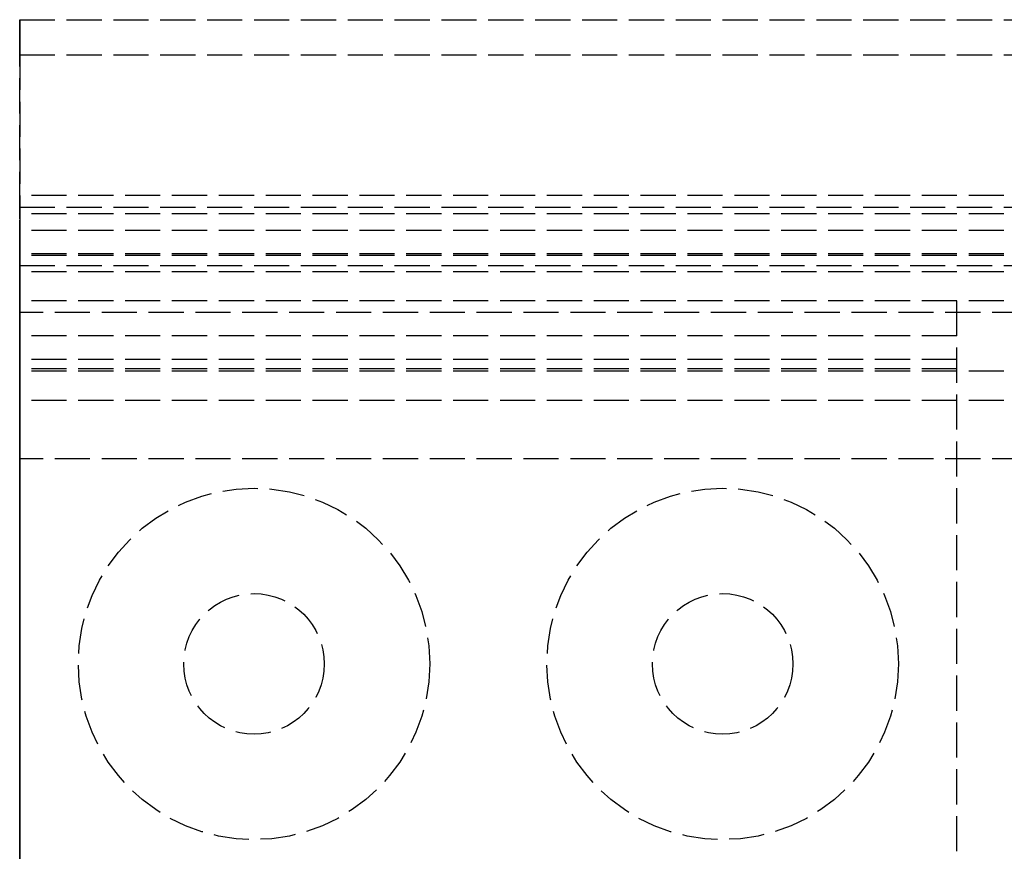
# Model space of a CAD drawing. Header units: millimetres. Extents: x 0 to 2800, y 0 to 55.
# Tile 2 of 8: x 0 to 42, y 20 to 55. Entities that reach past the tile are written whole.
import ezdxf

# ---------------------------------------------------------------- set-up
doc = ezdxf.new("R2010")
doc.units = ezdxf.units.MM
doc.header["$LTSCALE"] = 10
doc.linetypes.add('ALLCAD_Strich', pattern=[0.2, 0.15, -0.05])
doc.layers.add('BESCH_KONT_sich_schn_grun_2d', color=10, linetype='Continuous')
doc.layers.add('BESCH_KONT_sich_schn_seit_2d', color=160, linetype='Continuous')

msp = doc.modelspace()

# ---------------------------------------------------------------- linework, layer by layer
at = {"layer": 'BESCH_KONT_sich_schn_grun_2d', "linetype": 'ALLCAD_Strich'}
for p, q in [((0, 53.5), (0, 55)), ((0, 55), (2800, 55)), ((0, 53.5), (0, 53.495)), ((0, 53.5), (2800, 53.5)), ((0.003, 53.495), (0, 53.495)), ((0, 47), (0, 53.495)), ((0.002, 53.5), (0.002, 53.495)), ((0.003, 53.5), (0.003, 53.495)), ((0.003, 53.5), (0.003, 53.495)), ((0.003, 53.5), (0.003, 53.495)), ((0.003, 53.5), (0.003, 53.495)), ((0.003, 53.495), (0.006, 53.495)), ((0.003, 53.495), (0.003, 53.495)), ((0.004, 53.5), (0.004, 53.495)), ((0.006, 53.5), (0.006, 53.495)), ((0.007, 53.5), (0.007, 53.495)), ((0.011, 53.495), (0.007, 53.495)), ((0.009, 53.495), (0.009, 53.5)), ((0.009, 53.5), (0.009, 53.495)), ((0.01, 53.5), (0.01, 53.495)), ((0.011, 53.5), (0.011, 53.495)), ((0.011, 53.5), (0.011, 53.495)), ((0.011, 53.495), (0.013, 53.495)), ((0.013, 53.5), (0.013, 53.495)), ((0.014, 53.5), (0.014, 53.495)), ((0.017, 53.495), (0.014, 53.495)), ((0.016, 53.5), (0.016, 53.495)), ((0.017, 53.5), (0.017, 53.495)), ((0.017, 53.5), (0.017, 53.495)), ((0.017, 53.5), (0.017, 53.495)), ((0.017, 53.5), (0.017, 53.495)), ((0.017, 53.495), (0.02, 53.495)), ((0.017, 53.495), (0.017, 53.495)), ((0.018, 53.5), (0.018, 53.495)), ((0.02, 53.5), (0.02, 53.495)), ((2800, 47.5), (0, 47.5)), ((0, 44.5), (0, 47)), ((0, 47), (2800, 47)), ((2800, 46.707), (0, 46.707)), ((2800, 46), (0, 46)), ((2800, 45), (0, 45)), ((2800, 44.939), (0, 44.939)), ((0, 44.5), (0, 10.5)), ((0, 44.5), (2800, 44.5)), ((0.003, 44.495), (0, 44.495)), ((2800, 44.232), (0, 44.232)), ((0.002, 44.5), (0.002, 44.495)), ((0.002, 44.495), (0.002, 44.495)), ((0.003, 44.5), (0.003, 44.495)), ((0.003, 44.5), (0.003, 44.495)), ((0.003, 44.5), (0.003, 44.495)), ((0.003, 44.5), (0.003, 44.495)), ((0.003, 44.498), (0.003, 44.498)), ((0.003, 44.495), (0.006, 44.495)), ((0.003, 44.495), (0.003, 44.495)), ((0.003, 44.493), (0.003, 44.493)), ((0.003, 44.492), (0.003, 44.492)), ((0.004, 44.5), (0.004, 44.495)), ((0.004, 44.495), (0.004, 44.495)), ((0.006, 44.5), (0.006, 44.495)), ((0.006, 44.495), (0.006, 44.495)), ((0.007, 44.5), (0.007, 44.495)), ((0.011, 44.5), (0.007, 44.5)), ((0.011, 44.495), (0.007, 44.495)), ((0.007, 44.495), (0.007, 44.492)), ((0.007, 44.492), (0.009, 44.492)), ((0.009, 44.495), (0.009, 44.5)), ((0.009, 44.5), (0.009, 44.495)), ((0.009, 44.498), (0.01, 44.498)), ((0.01, 44.496), (0.009, 44.496)), ((0.009, 44.492), (0.009, 44.495)), ((0.009, 44.495), (0.011, 44.495)), ((0.01, 44.5), (0.01, 44.495)), ((0.011, 44.5), (0.011, 44.495)), ((0.011, 44.5), (0.011, 44.495)), ((0.011, 44.495), (0.013, 44.495)), ((0.013, 44.5), (0.013, 44.495)), ((0.014, 44.5), (0.014, 44.495)), ((0.017, 44.495), (0.014, 44.495)), ((0.014, 44.495), (0.014, 44.495)), ((0.016, 44.5), (0.016, 44.495)), ((0.016, 44.495), (0.016, 44.495)), ((0.017, 44.5), (0.017, 44.495)), ((0.017, 44.5), (0.017, 44.495)), ((0.017, 44.5), (0.017, 44.495)), ((0.017, 44.5), (0.017, 44.495)), ((0.017, 44.498), (0.017, 44.498)), ((0.017, 44.495), (0.017, 44.495)), ((0.017, 44.495), (0.02, 44.495)), ((0.017, 44.493), (0.017, 44.493)), ((0.017, 44.492), (0.017, 44.492)), ((0.018, 44.5), (0.018, 44.495)), ((0.018, 44.495), (0.018, 44.495)), ((0.02, 44.5), (0.02, 44.495)), ((0.02, 44.495), (0.02, 44.495)), ((2800, 43), (0, 43)), ((40, 41.5), (40, 43)), ((43, 42.5), (0, 42.5)), ((40, 41.5), (0, 41.5)), ((40, 13.5), (40, 41.5)), ((40, 40.5), (0, 40.5)), ((40, 40.1), (0, 40.1)), ((2800, 40), (0, 40)), ((2800, 38.75), (0, 38.75)), ((43, 36.25), (0, 36.25))]:
    msp.add_line(p, q, dxfattribs=at)
for centre, radius in [((10, 27.5), 7.5), ((30, 27.5), 7.5), ((10, 27.5), 3), ((30, 27.5), 3)]:
    msp.add_circle(centre, radius, dxfattribs=at)
for centre, radius, start, end in [((0.003, 44.497), 0.00271, 90, 180), ((0.003, 44.495), 0.00271, 180, 270), ((0.003, 44.497), 0.00116, 90, 180), ((0.003, 44.495), 0.00116, 180, 270), ((0.003, 44.497), 0.00271, 360, 90), ((0.003, 44.497), 0.00116, 0, 90), ((0.003, 44.495), 0.00116, 270, 360), ((0.003, 44.495), 0.00271, 270, 0), ((0.01, 44.497), 0.00093, 360, 90), ((0.01, 44.497), 0.00093, 270, 0), ((0.011, 44.498), 0.00217, 0, 90), ((0.011, 44.497), 0.00217, 270, 0), ((0.017, 44.497), 0.00271, 90, 180), ((0.017, 44.495), 0.00271, 180, 270), ((0.017, 44.497), 0.00116, 90, 180), ((0.017, 44.495), 0.00116, 180, 270), ((0.017, 44.497), 0.00271, 360, 90), ((0.017, 44.497), 0.00116, 0, 90), ((0.017, 44.495), 0.00116, 270, 360), ((0.017, 44.495), 0.00271, 270, 0)]:
    msp.add_arc(centre, radius, start, end, dxfattribs=at)
at = {"layer": 'BESCH_KONT_sich_schn_seit_2d', "linetype": 'ALLCAD_Strich'}
for p, q in [((0, 55, 66), (0, 53.5, 66)), ((0, 53.5, 81), (0, 55, 81)), ((0, 55, 81), (0, 55, 66)), ((0, 53.5, 74.503), (0, 53.495, 74.503)), ((0, 53.5, 74.505), (0, 53.495, 74.505)), ((0, 53.5, 74.508), (0, 53.495, 74.508)), ((0, 53.5, 74.5), (0, 53.5, 74.503)), ((0, 53.5, 66), (0, 53.5, 72.5)), ((0, 53.5, 72.5), (0, 47, 72.5)), ((0, 47, 74.5), (0, 53.5, 74.5)), ((0, 53.5, 74.505), (0, 53.5, 81)), ((0, 53.495, 74.506), (0, 53.5, 74.506)), ((0, 53.5, 74.508), (0, 53.495, 74.508)), ((0, 53.5, 74.5), (0, 53.495, 74.5)), ((0, 53.5, 74.506), (0, 53.495, 74.506)), ((0, 53.5, 74.505), (0, 53.495, 74.505)), ((0, 53.5, 74.503), (0, 53.495, 74.503)), ((0, 53.5, 74.504), (0, 53.495, 74.504)), ((0, 53.5, 74.505), (0, 53.495, 74.505)), ((0, 53.5, 74.505), (0, 53.495, 74.505)), ((0, 53.5, 74.507), (0, 53.495, 74.507)), ((0, 53.5, 74.505), (0, 53.5, 74.503)), ((0, 53.5, 74.502), (0, 53.495, 74.502)), ((0, 53.495, 74.508), (0, 53.495, 74.505)), ((0, 53.495, 74.503), (0, 53.495, 74.505)), ((0, 53.495, 74.503), (0, 53.495, 74.5)), ((0, 46.707, 42), (0, 47.5, 42)), ((0, 47.5, 42), (0, 47.5, 2)), ((0, 47.5, 2), (0, 45, 2.5)), ((0, 47, 72.5), (0, 47, 66)), ((0, 47, 66), (0, 44.5, 66)), ((0, 44.5, 81), (0, 47, 81)), ((0, 47, 81), (0, 47, 74.5)), ((0, 44.939, 40.232), (0, 46.707, 42)), ((0, 9, 64.5), (0, 46, 64.5)), ((0, 46, 64.5), (0, 46, 42.707)), ((0, 46, 42.707), (0, 44.232, 40.939)), ((0, 45, 2.5), (0, 45)), ((0, 45), (0, 36.25)), ((0, 44.232, 40.939), (0, 44.939, 40.232)), ((0, 44.495, 38.492), (0, 44.5, 38.492)), ((0, 44.5, 38.495), (0, 44.495, 38.495)), ((0, 44.5, 38.497), (0, 44.495, 38.497)), ((0, 44.5, 38.495), (0, 44.5, 38.497)), ((0, 44.5, 66), (0, 44.5, 72)), ((0, 10.5, 72), (0, 44.5, 72)), ((0, 44.5, 75), (0, 10.5, 75)), ((0, 44.5, 75), (0, 44.5, 81)), ((0, 44.5, 32.005), (0, 44.497, 32.005)), ((0, 44.497, 32), (0, 44.5, 32)), ((0, 42.5, 4), (0, 44.5, 9)), ((0, 44.5, 9), (0, 44.5, 28)), ((0, 44.5, 28), (0, 43, 29.5)), ((0, 44.5, 32), (0, 44.5, 38.5)), ((0, 44.5, 38.5), (0, 40, 38.5)), ((0, 44.495, 38.498), (0, 44.5, 38.498)), ((0, 44.5, 38.492), (0, 44.495, 38.492)), ((0, 44.5, 38.498), (0, 44.495, 38.498)), ((0, 44.5, 38.497), (0, 44.495, 38.497)), ((0, 44.5, 38.495), (0, 44.495, 38.495)), ((0, 44.5, 38.496), (0, 44.495, 38.496)), ((0, 44.5, 38.497), (0, 44.495, 38.497)), ((0, 44.5, 38.498), (0, 44.495, 38.498)), ((0, 44.5, 38.499), (0, 44.495, 38.499)), ((0, 44.5, 38.494), (0, 44.495, 38.494)), ((0, 44.5, 38.5), (0, 44.5, 38.5)), ((0, 44.5, 38.5), (0, 44.495, 38.5)), ((0, 44.5, 32), (0, 44.5, 32.005)), ((0, 44.498, 32.005), (0, 44.498, 32)), ((0, 44.498, 32), (0, 44.498, 32.005)), ((0, 44.498, 32), (0, 44.498, 32.005)), ((0, 44.495, 32.005), (0, 44.497, 32.005)), ((0, 44.497, 32), (0, 44.497, 32.005)), ((0, 44.497, 32), (0, 44.497, 32.005)), ((0, 44.497, 32), (0, 44.497, 32.005)), ((0, 44.497, 32), (0, 44.497, 32.005)), ((0, 44.497, 32), (0, 44.495, 32)), ((0, 44.496, 32), (0, 44.496, 32.005)), ((0, 44.495, 38.5), (0, 44.495, 38.497)), ((0, 44.495, 38.495), (0, 44.495, 38.497)), ((0, 44.495, 38.495), (0, 44.495, 38.492)), ((0, 44.495, 32.005), (0, 44.492, 32.005)), ((0, 44.495, 32), (0, 44.495, 32.005)), ((0, 38.75, 32), (0, 44.495, 32)), ((0, 44.495, 38.5), (0, 44.495, 38.5)), ((0, 44.495, 32), (0, 44.495, 32.005)), ((0, 44.493, 32), (0, 44.493, 32.005)), ((0, 44.492, 32), (0, 44.492, 32.005)), ((0, 44.492, 32), (0, 44.492, 32.005)), ((0, 41.5, 29), (0, 43.5, 29)), ((0, 43.5, 29), (0, 43.5, 16)), ((0, 43.5, 16), (0, 37, 16)), ((0, 43, 29.5), (0, 38.75, 29.5)), ((0, 40, 40), (0, 43, 40)), ((0, 43, 40), (0, 43, 61.5)), ((0, 43, 61.5), (0, 12, 61.5)), ((0, 43, 40), (0, 40.5, 40)), ((0, 43, 60), (0, 43, 40)), ((0, 41.5, 60), (0, 43, 60)), ((0, 43, 45), (0, 43, 44.995)), ((0, 43, 45), (0, 41.5, 45)), ((0, 42.997, 44.995), (0, 43, 44.995)), ((0, 42.998, 45), (0, 42.998, 44.995)), ((0, 42.997, 45), (0, 42.997, 44.995)), ((0, 42.997, 44.995), (0, 42.995, 44.995)), ((0, 42.997, 45), (0, 42.997, 44.995)), ((0, 42.996, 45), (0, 42.996, 44.995)), ((0, 42.995, 45), (0, 42.995, 44.995)), ((0, 42.995, 45), (0, 42.995, 44.995)), ((0, 42.995, 45), (0, 42.995, 44.995)), ((0, 42.992, 44.995), (0, 42.995, 44.995)), ((0, 42.995, 45), (0, 42.995, 44.995)), ((0, 42.994, 44.995), (0, 42.994, 45)), ((0, 42.994, 45), (0, 42.994, 44.995)), ((0, 42.993, 45), (0, 42.993, 44.995)), ((0, 42.992, 45), (0, 42.992, 44.995)), ((0, 42.992, 45), (0, 42.992, 44.995)), ((0, 42.5, 8.5), (0, 42.5, 16)), ((0, 42.5, 4.4), (0, 42.5, 5)), ((0, 42.5, 4.4), (0, 36.25, 4.4)), ((0, 36.25, 4), (0, 42.5, 4)), ((0, 42.5, 5), (0, 36.255, 5)), ((0, 42.5, 8.5), (0, 39, 8.5)), ((0, 42.5, 5), (0, 42.5, 8.5)), ((0, 12.5, 10.9), (0, 42.5, 10.9)), ((0, 35.5, 18.9), (0, 42.5, 18.9)), ((0, 42.5, 16), (0, 42.5, 25.4)), ((0, 35.5, 10.9), (0, 42.5, 10.9)), ((0, 35.5, 18.9), (0, 42.5, 18.9)), ((0, 42.5, 25.4), (0, 41.5, 25.4)), ((0, 41, 6.5), (0, 42.5, 6.5)), ((0, 41, 6.5), (0, 42.5, 6.5)), ((0, 42, 72), (0, 42, 64.5)), ((0, 41.5, 45), (0, 35, 45)), ((0, 37, 18), (0, 41.5, 18)), ((0, 41.5, 18), (0, 41.5, 29)), ((0, 41.5, 25.4), (0, 35.5, 25.4)), ((0, 13.5, 42.5), (0, 41.5, 42.5)), ((0, 41.5, 42.5), (0, 41.5, 60)), ((0, 39, 6.5), (0, 41, 6.5)), ((0, 41, 6.5), (0, 41, 8.5)), ((0, 40.5, 40), (0, 40.1, 41)), ((0, 40.1, 41), (0, 14.9, 41)), ((0, 15, 40), (0, 40, 40)), ((0, 40, 38.5), (0, 40, 40)), ((0, 39, 14.5), (0, 39, 8.5)), ((0, 37, 14.5), (0, 39, 14.5)), ((0, 39, 6.5), (0, 33, 6.5)), ((0, 39, 6.5), (0, 39, 8.5)), ((0, 16, 8.5), (0, 39, 8.5)), ((0, 38.75, 29.5), (0, 38.75, 32)), ((0, 38.5, 30.4), (0, 36.5, 28.9)), ((0, 38.5, 36.4), (0, 38.5, 30.4)), ((0, 36.5, 36.4), (0, 38.5, 36.4)), ((0, 38, 4.4), (0, 38, 25.4)), ((0, 37.5, 35.9), (0, 36.5, 35.9)), ((0, 37.5, 31.4), (0, 37.5, 35.9)), ((0, 35, 31.4), (0, 37.5, 31.4)), ((0, 36.25, 35.9), (0, 37.25, 35.9)), ((0, 37.25, 35.9), (0, 37.25, 31.9)), ((0, 37.25, 31.9), (0, 17.75, 31.9)), ((0, 37, 8), (0, 33, 8)), ((0, 37, 18), (0, 37, 8)), ((0, 37, 18), (0, 18, 18)), ((0, 37, 16), (0, 18, 16)), ((0, 18, 14.5), (0, 37, 14.5)), ((0, 36.75, 6.5), (0, 36.75, 8.5)), ((0, 36.5, 28.9), (0, 34, 28.9)), ((0, 36.5, 35.9), (0, 36.5, 36.4)), ((0, 36.5, 72), (0, 36.5, 64.5)), ((0, 36.5, 78), (0, 36.5, 75)), ((0, 36.5, 78), (0, 18.5, 78)), ((0, 36.5, 72), (0, 36.5, 75)), ((0, 36.5, 75), (0, 36.5, 72)), ((0, 36.255, 4.995), (0, 36.258, 4.995)), ((0, 36.258, 5), (0, 36.258, 4.995)), ((0, 36.258, 5), (0, 36.258, 4.995)), ((0, 36.257, 5), (0, 36.257, 4.995)), ((0, 36.255, 4.995), (0, 36.253, 4.995)), ((0, 36.255, 5), (0, 36.255, 4.995)), ((0, 36.255, 5), (0, 36.255, 4.995)), ((0, 36.253, 5), (0, 36.255, 5)), ((0, 36.254, 5), (0, 36.254, 4.995)), ((0, 36.25, 4.995), (0, 36.253, 4.995)), ((0, 36.253, 5), (0, 36.253, 4.995)), ((0, 36.253, 5), (0, 36.25, 5)), ((0, 36.253, 5), (0, 36.253, 4.995)), ((0, 36.253, 5), (0, 36.253, 4.995)), ((0, 36.253, 5), (0, 36.253, 4.995)), ((0, 36.252, 4.995), (0, 36.252, 5)), ((0, 36.252, 5), (0, 36.252, 4.995)), ((0, 36.252, 5), (0, 36.252, 4.995)), ((0, 36.25, 36.4), (0, 36.25, 35.9)), ((0, 18.75, 36.4), (0, 36.25, 36.4)), ((0, 36.25), (0, 36.25, 4)), ((0, 36.25, 4), (0, 36.25, 5)), ((0, 18.75), (0, 36.25)), ((0, 36.25, 4.4), (0, 35.5, 4.4)), ((0, 36.25, 5), (0, 36.25, 4.995)), ((0, 34.25, 18.9), (0, 35.5, 18.9)), ((0, 35.5, 18), (0, 35.5, 25.4)), ((0, 35.5, 25.4), (0, 34, 25.4)), ((0, 35.5, 4.4), (0, 35.5, 18)), ((0, 35.5, 4.4), (0, 31, 4.4)), ((0, 32, 12.9), (0, 35.5, 12.9)), ((0, 32, 16.9), (0, 35.5, 16.9)), ((0, 35.25, 19.9), (0, 35.25, 18.9)), ((0, 34.25, 19.9), (0, 35.25, 19.9)), ((0, 35.25, 18.9), (0, 35.25, 16.9)), ((0, 35.25, 16.9), (0, 35.25, 13.9)), ((0, 34.25, 13.9), (0, 35.25, 13.9)), ((0, 34.5, 30.9), (0, 35, 31.4)), ((0, 20, 47.5), (0, 35, 47.5)), ((0, 35, 42.5), (0, 35, 47.5)), ((0, 35, 45), (0, 20, 45)), ((0, 20.5, 30.9), (0, 34.5, 30.9)), ((0, 31.25, 21.9), (0, 34.25, 21.9)), ((0, 34.25, 21.9), (0, 34.25, 18)), ((0, 34.25, -5.1), (0, 20.75, -5.1)), ((0, 34.25), (0, 34.25, -5.1)), ((0, 20.75, 14.9), (0, 34.25, 14.9)), ((0, 31.499, 8.65), (0, 34.25, 8.65)), ((0, 31.499, 21.15), (0, 34.25, 21.15)), ((0, 20.75, 18.9), (0, 34.25, 18.9)), ((0, 34.25, 16.624), (0, 20.75, 16.624)), ((0, 34.25, 18.4), (0, 32.75, 18.4)), ((0, 34.25, 18), (0, 34.25, 8.405)), ((0, 34.25, 8.403), (0, 34.25, 8.405)), ((0, 34.25, 8.403), (0, 34.25, 8.4)), ((0, 34.25, 1.632), (0, 29.75, 1.632)), ((0, 34.25, 6.624), (0, 29.75, 6.624)), ((0, 34.25, -0.6), (0, 20.75, -0.6)), ((0, 34.25, 8.4), (0, 31.83, 8.4)), ((0, 34.25, 8.4), (0, 34.25)), ((0, 29.75, 14.9), (0, 34.25, 14.9)), ((0, 34.25, 18.9), (0, 20.75, 18.9)), ((0, 34.25, 10.9), (0, 20.75, 10.9)), ((0, 34.25, 21.15), (0, 31.499, 21.15)), ((0, 34.25, 8.65), (0, 31.499, 8.65)), ((0, 34.248, 8.405), (0, 34.248, 8.403)), ((0, 34.247, 8.402), (0, 34.247, 8.402)), ((0, 34.247, 8.407), (0, 34.247, 8.407)), ((0, 34.247, 8.408), (0, 34.247, 8.408)), ((0, 34.246, 8.405), (0, 34.246, 8.403)), ((0, 34.244, 8.403), (0, 34.244, 8.405)), ((0, 34.243, 8.408), (0, 34.243, 8.4)), ((0, 34.243, 8.4), (0, 34.241, 8.4)), ((0, 34.239, 8.408), (0, 34.243, 8.408)), ((0, 34.241, 8.406), (0, 34.24, 8.406)), ((0, 34.24, 8.404), (0, 34.241, 8.404)), ((0, 34.241, 8.404), (0, 34.241, 8.406)), ((0, 34.241, 8.4), (0, 34.241, 8.403)), ((0, 34.241, 8.403), (0, 34.239, 8.403)), ((0, 34.239, 8.405), (0, 34.239, 8.405)), ((0, 34.237, 8.405), (0, 34.237, 8.406)), ((0, 34.236, 8.403), (0, 34.236, 8.405)), ((0, 34.234, 8.405), (0, 34.234, 8.403)), ((0, 34.233, 8.402), (0, 34.233, 8.402)), ((0, 34.233, 8.407), (0, 34.233, 8.407)), ((0, 34.233, 8.408), (0, 34.233, 8.408)), ((0, 34.232, 8.405), (0, 34.232, 8.403)), ((0, 34.23, 8.403), (0, 34.23, 8.405)), ((0, 34, 21.9), (0, 33.5, 22.4)), ((0, 34, 22.9), (0, 33.5, 22.4)), ((0, 34, 28.9), (0, 34, 22.9)), ((0, 34, 19.4), (0, 34, 21.9)), ((0, 33, 19.4), (0, 34, 19.4)), ((0, 34, 8.9), (0, 33, 8.9)), ((0, 34, -0.1), (0, 34, 8.9)), ((0, 31, -0.1), (0, 34, -0.1)), ((0, 34, 25.4), (0, 31, 25.4)), ((0, 34, 8.9), (0, 34, 19.4)), ((0, 33.5, 22.4), (0, 29.75, 22.4)), ((0, 33.25, 6.5), (0, 33.25, 8.5)), ((0, 33, 8), (0, 33, 3)), ((0, 33, 3), (0, 22, 3)), ((0, 33, 3), (0, 33, 6.5)), ((0, 22, 3), (0, 33, 3)), ((0, 33, 20.4), (0, 33, 19.4)), ((0, 31.5, 20.4), (0, 33, 20.4)), ((0, 33, 6.9), (0, 31.5, 6.9)), ((0, 33, 8.9), (0, 33, 8)), ((0, 32, 19.4), (0, 33, 19.4)), ((0, 32, 8.9), (0, 33, 8.9)), ((0, 33, 6.5), (0, 22, 6.5)), ((0, 32.747, 27.895), (0, 32.75, 27.895)), ((0, 32.75, 27.9), (0, 32.747, 27.9)), ((0, 29.75, 23.9), (0, 32.75, 23.9)), ((0, 32.75, 23.9), (0, 32.75, 27.9)), ((0, 32.75, 27.9), (0, 32.75, 27.895)), ((0, 32.75, 1.4), (0, 31, 1.4)), ((0, 32.75, 5.4), (0, 32.75, 1.4)), ((0, 22.25, 5.4), (0, 32.75, 5.4)), ((0, 32.75, 18.4), (0, 32.75, 21.9)), ((0, 32.748, 27.9), (0, 32.748, 27.895)), ((0, 32.747, 27.895), (0, 32.745, 27.895)), ((0, 32.747, 27.9), (0, 32.747, 27.895)), ((0, 32.747, 27.9), (0, 32.747, 27.895)), ((0, 32.745, 27.9), (0, 32.747, 27.9)), ((0, 32.746, 27.9), (0, 32.746, 27.895)), ((0, 32.745, 27.9), (0, 22.25, 27.9)), ((0, 32.742, 27.895), (0, 32.745, 27.895)), ((0, 32.745, 27.9), (0, 32.745, 27.895)), ((0, 32.745, 27.9), (0, 32.745, 27.895)), ((0, 32.745, 27.9), (0, 32.745, 27.895)), ((0, 32.745, 27.9), (0, 32.745, 27.895)), ((0, 32.744, 27.895), (0, 32.744, 27.9)), ((0, 32.744, 27.9), (0, 32.744, 27.895)), ((0, 32.743, 27.9), (0, 32.743, 27.895)), ((0, 32.742, 27.9), (0, 32.742, 27.895)), ((0, 32.742, 27.9), (0, 32.742, 27.895)), ((0, 32.5), (0, 32.5, 6.5)), ((0, 31.995, 19.398), (0, 32, 19.398)), ((0, 32, 19.4), (0, 31.995, 19.4)), ((0, 32, 19.392), (0, 31.995, 19.392)), ((0, 32, 19.398), (0, 31.995, 19.398)), ((0, 32, 19.397), (0, 31.995, 19.397)), ((0, 32, 19.395), (0, 31.995, 19.395)), ((0, 32, 19.396), (0, 31.995, 19.396)), ((0, 32, 19.397), (0, 31.995, 19.397)), ((0, 32, 19.397), (0, 31.995, 19.397)), ((0, 32, 19.4), (0, 32, 8.9)), ((0, 32, 19.398), (0, 31.995, 19.398)), ((0, 32, 19.393), (0, 31.995, 19.393)), ((0, 32, 19.392), (0, 31.995, 19.392)), ((0, 32, 19.395), (0, 31.995, 19.395)), ((0, 32, 19.397), (0, 31.995, 19.397)), ((0, 32, 19.4), (0, 31.995, 19.4)), ((0, 31.995, 19.4), (0, 31.995, 19.397)), ((0, 31.995, 19.395), (0, 31.995, 19.397)), ((0, 31.995, 19.395), (0, 31.995, 19.392)), ((0, 31.5, 21.149), (0, 31.5, 8.651)), ((0, 31.5, 27.9), (0, 31.5, 23.9)), ((0, 31.5, 21.9), (0, 31.5, 21.149)), ((0, 31.5, 8.651), (0, 31.5, -0.6)), ((0, 31.25, 21.906), (0, 31.255, 21.906)), ((0, 31.25, 21.908), (0, 31.255, 21.908)), ((0, 31.25, 21.906), (0, 31.255, 21.906)), ((0, 31.25, 21.905), (0, 31.255, 21.905)), ((0, 31.25, 21.903), (0, 31.255, 21.903)), ((0, 31.25, 21.9), (0, 31.255, 21.9)), ((0, 31.25, 21.904), (0, 31.255, 21.904)), ((0, 31.25, 21.905), (0, 31.255, 21.905)), ((0, 31.25, 21.905), (0, 31.255, 21.905)), ((0, 31.25, 21.907), (0, 31.255, 21.907)), ((0, 31.25, 21.902), (0, 31.255, 21.902)), ((0, 31.25, 21.903), (0, 31.255, 21.903)), ((0, 31.255, 21.903), (0, 31.255, 21.9)), ((0, 31.25, 21.905), (0, 31.255, 21.905)), ((0, 31.255, 21.903), (0, 31.255, 21.905)), ((0, 31.25, 21.908), (0, 31.255, 21.908)), ((0, 31.255, 21.908), (0, 31.255, 21.905)), ((0, 31.25, 22.4), (0, 31.25, 21.9)), ((0, 31.25, 22.9), (0, 29.75, 22.9)), ((0, 31.25, 22.9), (0, 31.25, 22.4)), ((0, 31.25, 22.9), (0, 31.25, 23.9)), ((0, 31, 1.4), (0, 31, -0.1)), ((0, 31, 18.9), (0, 31, 25.4)), ((0, 31, 4.4), (0, 31, 10.9)), ((0, 31, 18.9), (0, 31, 14.9)), ((0, 31, 14.9), (0, 31, 10.9)), ((0, 27.5, 12.9), (0, 31, 12.9)), ((0, 27.5, 16.9), (0, 31, 16.9)), ((0, 29.5, 26.9), (0, 30.5, 27.9)), ((0, 30.5, 41), (0, 30.5, 47.5)), ((0, 30, 6.5), (0, 30, 8.5)), ((0, 29.75, 22.4), (0, 29.75, 23.9)), ((0, 29.75, 22.9), (0, 25.25, 22.9)), ((0, 29.75, 16), (0, 29.75, 18)), ((0, 29.75, 22.4), (0, 29.75, 18.4)), ((0, 29.75, 18.4), (0, 29, 17.65)), ((0, 29.75, 7.9), (0, 25.25, 7.9)), ((0, 29.75, 9.9), (0, 29.75, 7.9)), ((0, 29, 10.65), (0, 29.75, 9.9)), ((0, 25.25, 6.624), (0, 29.75, 6.624)), ((0, 29.75, 22.4), (0, 29.75, 18)), ((0, 29.75, 16), (0, 29.75, 0.764)), ((0, 29.75, 0.764), (0, 25.25, 0.764)), ((0, 25.25, 23.9), (0, 29.75, 23.9)), ((0, 25.25, 1.632), (0, 29.75, 1.632)), ((0, 25.5, 26.9), (0, 29.5, 26.9)), ((0, 29.5, 8.9), (0, 29.5, 19.4)), ((0, 27.5, 19.4), (0, 29.5, 19.4)), ((0, 27.5, 8.9), (0, 29.5, 8.9)), ((0, 29, 36.4), (0, 29, 31.9)), ((0, 29, 27.9), (0, 29, 30.9)), ((0, 29, 5.4), (0, 29, 7.9)), ((0, 29, 17.65), (0, 29, 10.65)), ((0, 29, 14.9), (0, 26, 14.9)), ((0, 27.495, 19.398), (0, 27.5, 19.398)), ((0, 27.5, 19.4), (0, 27.495, 19.4)), ((0, 27.5, 19.392), (0, 27.495, 19.392)), ((0, 27.5, 19.398), (0, 27.495, 19.398)), ((0, 27.5, 19.397), (0, 27.495, 19.397)), ((0, 27.5, 19.395), (0, 27.495, 19.395)), ((0, 27.5, 19.396), (0, 27.495, 19.396)), ((0, 27.5, 19.397), (0, 27.495, 19.397)), ((0, 27.5, 19.397), (0, 27.495, 19.397)), ((0, 27.5, 19.4), (0, 27.5, 8.9)), ((0, 27.5, 19.398), (0, 27.495, 19.398)), ((0, 27.5, 19.393), (0, 27.495, 19.393)), ((0, 27.5, 19.392), (0, 27.495, 19.392)), ((0, 27.5, 19.395), (0, 27.495, 19.395)), ((0, 27.5, 19.397), (0, 27.495, 19.397)), ((0, 27.5, 19.4), (0, 27.495, 19.4)), ((0, 27.495, 19.4), (0, 27.495, 19.397)), ((0, 27.495, 19.395), (0, 27.495, 19.397)), ((0, 27.495, 19.395), (0, 27.495, 19.392)), ((0, 26, 36.4), (0, 26, 31.9)), ((0, 26, 27.9), (0, 26, 30.9)), ((0, 26, 5.4), (0, 26, 7.9)), ((0, 26, 10.65), (0, 26, 17.65)), ((0, 26, 17.65), (0, 25.25, 18.4)), ((0, 25.25, 9.9), (0, 26, 10.65)), ((0, 24.5, 27.9), (0, 25.5, 26.9)), ((0, 22.25, 23.9), (0, 25.25, 23.9)), ((0, 25.25, 23.9), (0, 25.25, 22.4)), ((0, 25.25, 22.4), (0, 21.5, 22.4)), ((0, 25.25, 16), (0, 25.25, 18)), ((0, 25.25, 18.4), (0, 25.25, 22.4)), ((0, 25.25, 7.9), (0, 25.25, 9.9)), ((0, 25.25, 22.9), (0, 23.75, 22.9)), ((0, 25.25, 0.764), (0, 25.25, 16)), ((0, 25.25, 18), (0, 25.25, 22.4)), ((0, 25.25, 6.624), (0, 20.75, 6.624)), ((0, 25.25, 1.632), (0, 20.75, 1.632)), ((0, 20.75, 14.9), (0, 25.25, 14.9)), ((0, 25, 6.5), (0, 25, 8.5)), ((0, 24.5, 41), (0, 24.5, 47.5)), ((0, 24, 1.4), (0, 22.25, 1.4)), ((0, 24, -0.1), (0, 24, 1.4)), ((0, 21, -0.1), (0, 24, -0.1)), ((0, 20.75, 21.9), (0, 23.75, 21.9)), ((0, 23.75, 21.9), (0, 23.75, 22.4)), ((0, 23.75, 22.4), (0, 23.75, 22.9)), ((0, 23.75, 23.9), (0, 23.75, 22.9)), ((0, 23.745, 21.906), (0, 23.75, 21.906)), ((0, 23.75, 21.908), (0, 23.745, 21.908)), ((0, 23.75, 21.9), (0, 23.745, 21.9)), ((0, 23.75, 21.906), (0, 23.745, 21.906)), ((0, 23.75, 21.905), (0, 23.745, 21.905)), ((0, 23.75, 21.903), (0, 23.745, 21.903)), ((0, 23.75, 21.904), (0, 23.745, 21.904)), ((0, 23.75, 21.905), (0, 23.745, 21.905)), ((0, 23.75, 21.905), (0, 23.745, 21.905)), ((0, 23.75, 21.907), (0, 23.745, 21.907)), ((0, 23.75, 21.902), (0, 23.745, 21.902)), ((0, 23.75, 21.903), (0, 23.745, 21.903)), ((0, 23.75, 21.905), (0, 23.745, 21.905)), ((0, 23.75, 21.908), (0, 23.745, 21.908)), ((0, 23.745, 21.908), (0, 23.745, 21.905)), ((0, 23.745, 21.903), (0, 23.745, 21.905)), ((0, 23.745, 21.903), (0, 23.745, 21.9)), ((0, 20.75, 8.65), (0, 23.501, 8.65)), ((0, 20.75, 21.15), (0, 23.501, 21.15)), ((0, 23.501, 21.15), (0, 20.75, 21.15)), ((0, 23.501, 8.65), (0, 20.75, 8.65)), ((0, 23.5, 6.9), (0, 22, 6.9)), ((0, 22, 20.4), (0, 23.5, 20.4)), ((0, 23.5, 21.149), (0, 23.5, 8.651)), ((0, 23.5, 27.9), (0, 23.5, 23.9)), ((0, 23.5, 21.9), (0, 23.5, 21.149)), ((0, 23.5, 8.651), (0, 23.5, -0.6)), ((0, 23.17, 8.4), (0, 20.75, 8.4)), ((0, 23, 19.4), (0, 23, 8.9)), ((0, 23, 8.9), (0, 22, 8.9)), ((0, 23, 19.4), (0, 22, 19.4)), ((0, 19.5, 12.9), (0, 23, 12.9)), ((0, 19.5, 16.9), (0, 23, 16.9)), ((0, 22.5), (0, 22.5, 6.5)), ((0, 22.25, 27.9), (0, 22.25, 23.9)), ((0, 22.25, 1.4), (0, 22.25, 5.4)), ((0, 22.25, 18.4), (0, 20.75, 18.4)), ((0, 22.25, 21.9), (0, 22.25, 18.4)), ((0, 22, 8), (0, 18, 8)), ((0, 22, 3), (0, 22, 8)), ((0, 22, 6.5), (0, 16, 6.5)), ((0, 22, 6.5), (0, 22, 3)), ((0, 22, 8.9), (0, 21, 8.9)), ((0, 22, 8), (0, 22, 8.9)), ((0, 22, 19.4), (0, 22, 20.4)), ((0, 21, 19.4), (0, 22, 19.4)), ((0, 21.75, 6.5), (0, 21.75, 8.5)), ((0, 21.5, 22.4), (0, 21, 21.9)), ((0, 21.5, 22.4), (0, 21, 22.9)), ((0, 21, 28.9), (0, 18.5, 28.9)), ((0, 21, 22.9), (0, 21, 28.9)), ((0, 21, 8.9), (0, 21, -0.1)), ((0, 21, 21.9), (0, 21, 19.4)), ((0, 21, 8.9), (0, 21, 19.4)), ((0, 19.75, 19.9), (0, 20.75, 19.9)), ((0, 19.5, 18.9), (0, 20.75, 18.9)), ((0, 20.75, 21.9), (0, 20.75, 18)), ((0, 20.75), (0, 20.75, -5.1)), ((0, 19.75, 13.9), (0, 20.75, 13.9)), ((0, 20.75, 18), (0, 20.75, 8.4)), ((0, 20.75, 8.4), (0, 20.75)), ((0, 20, 31.4), (0, 20.5, 30.9)), ((0, 20, 45), (0, 13.5, 45)), ((0, 17.5, 31.4), (0, 20, 31.4)), ((0, 20, 42.5), (0, 20, 47.5)), ((0, 19.75, 19.9), (0, 19.75, 18.9)), ((0, 19.75, 18.9), (0, 19.75, 16.9)), ((0, 19.75, 16.9), (0, 19.75, 13.9))]:
    msp.add_line(p, q, dxfattribs=at)
at = {"layer": 'BESCH_KONT_sich_schn_seit_2d', "linetype": 'ALLCAD_Strich', "extrusion": (1, 0, 0)}
for centre, radius in [((27.5, 10), 10), ((27.5, 10), 5), ((27.5, 5.9), 5)]:
    msp.add_circle(centre, radius, dxfattribs=at)
for centre, radius, start, end in [((34.247, 8.405), 0.00271, 0, 90), ((34.247, 8.403), 0.00271, 270, 0), ((34.247, 8.405), 0.00116, 90, 180), ((34.247, 8.403), 0.00116, 180, 270), ((34.24, 8.405), 0.00093, 90, 180), ((34.24, 8.405), 0.00093, 180, 270), ((34.233, 8.405), 0.00271, 0, 90), ((34.233, 8.403), 0.00271, 270, 0), ((34.233, 8.405), 0.00116, 90, 180), ((34.233, 8.403), 0.00116, 180, 270)]:
    msp.add_arc(centre, radius, start, end, dxfattribs=at)
at = {"layer": 'BESCH_KONT_sich_schn_seit_2d', "linetype": 'ALLCAD_Strich', "extrusion": (-1, 0, 0)}
for centre, radius, start, end in [((-34.247, 8.403), 0.00116, 180, 270), ((-34.247, 8.405), 0.00116, 90, 180), ((-34.247, 8.403), 0.00271, 270, 360), ((-34.247, 8.405), 0.00271, 0, 90), ((-34.239, 8.405), 0.00217, 270, 360), ((-34.239, 8.406), 0.00217, 0, 90), ((-34.233, 8.403), 0.00116, 180, 270), ((-34.233, 8.405), 0.00116, 90, 180), ((-34.233, 8.403), 0.00271, 270, 0), ((-34.233, 8.405), 0.00271, 0, 90)]:
    msp.add_arc(centre, radius, start, end, dxfattribs=at)
msp.add_ellipse((0, 27.5, -0.691), major_axis=(0, -4), ratio=0.056818, start_param=0.411517, end_param=2.730076, dxfattribs=at)
at = {"layer": 'BESCH_KONT_sich_schn_seit_2d', "linetype": 'ALLCAD_Strich'}
for points, knots in [([(0, 27.5, 10.183), (0, 27.238, 10.183), (0, 26.971, 10.16), (0, 26.448, 10.071), (0, 26.192, 10.006), (0, 25.704, 9.849), (0, 25.472, 9.758), (0, 25.044, 9.57), (0, 24.849, 9.472), (0, 24.502, 9.289), (0, 24.338, 9.195), (0, 24.047, 9.022), (0, 23.919, 8.941), (0, 23.712, 8.806), (0, 23.632, 8.751), (0, 23.526, 8.676), (0, 23.5, 8.655), (0, 23.5, 8.647), (0, 23.525, 8.659), (0, 23.63, 8.716), (0, 23.709, 8.762), (0, 23.915, 8.879), (0, 24.042, 8.95), (0, 24.333, 9.107), (0, 24.496, 9.192), (0, 24.843, 9.36), (0, 25.04, 9.45), (0, 25.47, 9.625), (0, 25.702, 9.709), (0, 26.192, 9.854), (0, 26.449, 9.914), (0, 26.973, 9.995), (0, 27.239, 10.016), (0, 27.761, 10.016), (0, 28.027, 9.995), (0, 28.551, 9.914), (0, 28.808, 9.854), (0, 29.298, 9.709), (0, 29.53, 9.625), (0, 29.96, 9.45), (0, 30.157, 9.36), (0, 30.504, 9.192), (0, 30.667, 9.107), (0, 30.958, 8.95), (0, 31.085, 8.879), (0, 31.291, 8.762), (0, 31.37, 8.716), (0, 31.475, 8.659), (0, 31.5, 8.647), (0, 31.5, 8.655), (0, 31.474, 8.676), (0, 31.368, 8.751), (0, 31.288, 8.806), (0, 31.081, 8.941), (0, 30.953, 9.022), (0, 30.662, 9.195), (0, 30.498, 9.289), (0, 30.151, 9.472), (0, 29.956, 9.57), (0, 29.528, 9.758), (0, 29.296, 9.849), (0, 28.808, 10.006), (0, 28.552, 10.071), (0, 28.029, 10.16), (0, 27.762, 10.183), (0, 27.5, 10.183)], [0, 0, 0, 0, 0.786506, 0.786506, 1.573012, 1.573012, 2.359519, 2.359519, 3.146025, 3.146025, 3.92779, 3.92779, 4.709555, 4.709555, 5.49132, 5.49132, 6.273085, 6.273085, 7.047621, 7.047621, 7.822156, 7.822156, 8.596692, 8.596692, 9.371227, 9.371227, 10.154826, 10.154826, 10.938424, 10.938424, 11.722023, 11.722023, 12.505621, 12.505621, 13.289219, 13.289219, 14.072818, 14.072818, 14.856416, 14.856416, 15.640014, 15.640014, 16.41455, 16.41455, 17.189086, 17.189086, 17.963621, 17.963621, 18.738157, 18.738157, 19.519922, 19.519922, 20.301687, 20.301687, 21.083452, 21.083452, 21.865217, 21.865217, 22.651723, 22.651723, 23.438229, 23.438229, 24.224736, 24.224736, 25.011242, 25.011242, 25.011242, 25.011242]), ([(0, 27.5, 19.617), (0, 27.762, 19.617), (0, 28.029, 19.64), (0, 28.552, 19.729), (0, 28.808, 19.794), (0, 29.296, 19.951), (0, 29.528, 20.042), (0, 29.956, 20.23), (0, 30.151, 20.328), (0, 30.498, 20.511), (0, 30.662, 20.605), (0, 30.953, 20.778), (0, 31.081, 20.859), (0, 31.288, 20.994), (0, 31.368, 21.049), (0, 31.474, 21.124), (0, 31.5, 21.145), (0, 31.5, 21.153), (0, 31.475, 21.141), (0, 31.37, 21.084), (0, 31.291, 21.038), (0, 31.085, 20.921), (0, 30.958, 20.85), (0, 30.667, 20.693), (0, 30.504, 20.608), (0, 30.157, 20.44), (0, 29.96, 20.35), (0, 29.53, 20.175), (0, 29.298, 20.091), (0, 28.808, 19.946), (0, 28.551, 19.886), (0, 28.027, 19.805), (0, 27.761, 19.784), (0, 27.239, 19.784), (0, 26.973, 19.805), (0, 26.449, 19.886), (0, 26.192, 19.946), (0, 25.702, 20.091), (0, 25.47, 20.175), (0, 25.04, 20.35), (0, 24.843, 20.44), (0, 24.496, 20.608), (0, 24.333, 20.693), (0, 24.042, 20.85), (0, 23.915, 20.921), (0, 23.709, 21.038), (0, 23.63, 21.084), (0, 23.525, 21.141), (0, 23.5, 21.153), (0, 23.5, 21.145), (0, 23.526, 21.124), (0, 23.632, 21.049), (0, 23.712, 20.994), (0, 23.919, 20.859), (0, 24.047, 20.778), (0, 24.338, 20.605), (0, 24.502, 20.511), (0, 24.849, 20.328), (0, 25.044, 20.23), (0, 25.472, 20.042), (0, 25.704, 19.951), (0, 26.192, 19.794), (0, 26.448, 19.729), (0, 26.971, 19.64), (0, 27.238, 19.617), (0, 27.5, 19.617)], [0, 0, 0, 0, 0.786506, 0.786506, 1.573012, 1.573012, 2.359519, 2.359519, 3.146025, 3.146025, 3.92779, 3.92779, 4.709555, 4.709555, 5.49132, 5.49132, 6.273085, 6.273085, 7.047621, 7.047621, 7.822156, 7.822156, 8.596692, 8.596692, 9.371227, 9.371227, 10.154826, 10.154826, 10.938424, 10.938424, 11.722023, 11.722023, 12.505621, 12.505621, 13.289219, 13.289219, 14.072818, 14.072818, 14.856416, 14.856416, 15.640014, 15.640014, 16.41455, 16.41455, 17.189086, 17.189086, 17.963621, 17.963621, 18.738157, 18.738157, 19.519922, 19.519922, 20.301687, 20.301687, 21.083452, 21.083452, 21.865217, 21.865217, 22.651723, 22.651723, 23.438229, 23.438229, 24.224736, 24.224736, 25.011242, 25.011242, 25.011242, 25.011242]), ([(0, 27.5, 19.784), (0, 27.761, 19.784), (0, 28.027, 19.805), (0, 28.551, 19.886), (0, 28.808, 19.946), (0, 29.298, 20.091), (0, 29.53, 20.175), (0, 29.96, 20.35), (0, 30.157, 20.44), (0, 30.504, 20.608), (0, 30.667, 20.693), (0, 30.958, 20.85), (0, 31.085, 20.921), (0, 31.291, 21.038), (0, 31.37, 21.084), (0, 31.475, 21.141), (0, 31.5, 21.153), (0, 31.5, 21.145), (0, 31.474, 21.124), (0, 31.368, 21.049), (0, 31.288, 20.994), (0, 31.081, 20.859), (0, 30.953, 20.778), (0, 30.662, 20.605), (0, 30.498, 20.511), (0, 30.151, 20.328), (0, 29.956, 20.23), (0, 29.528, 20.042), (0, 29.296, 19.951), (0, 28.808, 19.794), (0, 28.552, 19.729), (0, 28.029, 19.64), (0, 27.762, 19.617), (0, 27.238, 19.617), (0, 26.971, 19.64), (0, 26.448, 19.729), (0, 26.192, 19.794), (0, 25.704, 19.951), (0, 25.472, 20.042), (0, 25.044, 20.23), (0, 24.849, 20.328), (0, 24.502, 20.511), (0, 24.338, 20.605), (0, 24.047, 20.778), (0, 23.919, 20.859), (0, 23.712, 20.994), (0, 23.632, 21.049), (0, 23.526, 21.124), (0, 23.5, 21.145), (0, 23.5, 21.153), (0, 23.525, 21.141), (0, 23.63, 21.084), (0, 23.709, 21.038), (0, 23.915, 20.921), (0, 24.042, 20.85), (0, 24.333, 20.693), (0, 24.496, 20.608), (0, 24.843, 20.44), (0, 25.04, 20.35), (0, 25.47, 20.175), (0, 25.702, 20.091), (0, 26.192, 19.946), (0, 26.449, 19.886), (0, 26.973, 19.805), (0, 27.239, 19.784), (0, 27.5, 19.784)], [0, 0, 0, 0, 0.783598, 0.783598, 1.567197, 1.567197, 2.350795, 2.350795, 3.134394, 3.134394, 3.908929, 3.908929, 4.683465, 4.683465, 5.458, 5.458, 6.232536, 6.232536, 7.014301, 7.014301, 7.796066, 7.796066, 8.577831, 8.577831, 9.359596, 9.359596, 10.146102, 10.146102, 10.932608, 10.932608, 11.719115, 11.719115, 12.505621, 12.505621, 13.292127, 13.292127, 14.078633, 14.078633, 14.86514, 14.86514, 15.651646, 15.651646, 16.433411, 16.433411, 17.215176, 17.215176, 17.996941, 17.996941, 18.778706, 18.778706, 19.553241, 19.553241, 20.327777, 20.327777, 21.102313, 21.102313, 21.876848, 21.876848, 22.660447, 22.660447, 23.444045, 23.444045, 24.227643, 24.227643, 25.011242, 25.011242, 25.011242, 25.011242]), ([(0, 27.5, 10.016), (0, 27.239, 10.016), (0, 26.973, 9.995), (0, 26.449, 9.914), (0, 26.192, 9.854), (0, 25.702, 9.709), (0, 25.47, 9.625), (0, 25.04, 9.45), (0, 24.843, 9.36), (0, 24.496, 9.192), (0, 24.333, 9.107), (0, 24.042, 8.95), (0, 23.915, 8.879), (0, 23.709, 8.762), (0, 23.63, 8.716), (0, 23.525, 8.659), (0, 23.5, 8.647), (0, 23.5, 8.655), (0, 23.526, 8.676), (0, 23.632, 8.751), (0, 23.712, 8.806), (0, 23.919, 8.941), (0, 24.047, 9.022), (0, 24.338, 9.195), (0, 24.502, 9.289), (0, 24.849, 9.472), (0, 25.044, 9.57), (0, 25.472, 9.758), (0, 25.704, 9.849), (0, 26.192, 10.006), (0, 26.448, 10.071), (0, 26.971, 10.16), (0, 27.238, 10.183), (0, 27.762, 10.183), (0, 28.029, 10.16), (0, 28.552, 10.071), (0, 28.808, 10.006), (0, 29.296, 9.849), (0, 29.528, 9.758), (0, 29.956, 9.57), (0, 30.151, 9.472), (0, 30.498, 9.289), (0, 30.662, 9.195), (0, 30.953, 9.022), (0, 31.081, 8.941), (0, 31.288, 8.806), (0, 31.368, 8.751), (0, 31.474, 8.676), (0, 31.5, 8.655), (0, 31.5, 8.647), (0, 31.475, 8.659), (0, 31.37, 8.716), (0, 31.291, 8.762), (0, 31.085, 8.879), (0, 30.958, 8.95), (0, 30.667, 9.107), (0, 30.504, 9.192), (0, 30.157, 9.36), (0, 29.96, 9.45), (0, 29.53, 9.625), (0, 29.298, 9.709), (0, 28.808, 9.854), (0, 28.551, 9.914), (0, 28.027, 9.995), (0, 27.761, 10.016), (0, 27.5, 10.016)], [0, 0, 0, 0, 0.783598, 0.783598, 1.567197, 1.567197, 2.350795, 2.350795, 3.134394, 3.134394, 3.908929, 3.908929, 4.683465, 4.683465, 5.458, 5.458, 6.232536, 6.232536, 7.014301, 7.014301, 7.796066, 7.796066, 8.577831, 8.577831, 9.359596, 9.359596, 10.146102, 10.146102, 10.932608, 10.932608, 11.719115, 11.719115, 12.505621, 12.505621, 13.292127, 13.292127, 14.078633, 14.078633, 14.86514, 14.86514, 15.651646, 15.651646, 16.433411, 16.433411, 17.215176, 17.215176, 17.996941, 17.996941, 18.778706, 18.778706, 19.553241, 19.553241, 20.327777, 20.327777, 21.102313, 21.102313, 21.876848, 21.876848, 22.660447, 22.660447, 23.444045, 23.444045, 24.227643, 24.227643, 25.011242, 25.011242, 25.011242, 25.011242])]:
    msp.add_open_spline(points, degree=3, knots=knots, dxfattribs=at)

doc.saveas('drawing.dxf')
